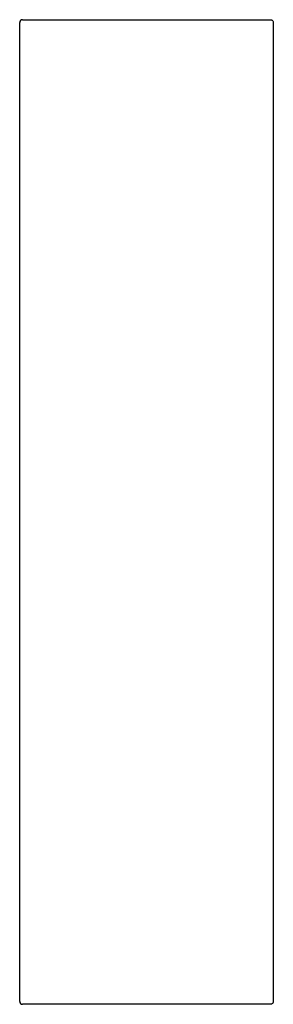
# Model space of a CAD drawing. Header units: millimetres. Extents: x 4138.089 to 4138.269, y 2543.432 to 2544.131.
import ezdxf

# ---------------------------------------------------------------- set-up
doc = ezdxf.new("R2010")
doc.units = ezdxf.units.MM
doc.layers.add('SANINDUSA', color=3, linetype='Continuous')

msp = doc.modelspace()

# ---------------------------------------------------------------- linework, layer by layer
at = {"layer": 'SANINDUSA'}
for p, q in [((4138.09068, 2544.13092), (4138.18264, 2544.13092)), ((4138.18264, 2544.13092), (4138.26668, 2544.13092)), ((4138.08868, 2543.43392), (4138.08868, 2544.12892)), ((4138.26868, 2544.12892), (4138.26868, 2543.43392)), ((4138.18264, 2543.43192), (4138.09068, 2543.43192)), ((4138.26668, 2543.43192), (4138.18264, 2543.43192))]:
    msp.add_line(p, q, dxfattribs=at)
for centre, start, end in [((4138.09068, 2544.12892), 90, 180), ((4138.09068, 2543.43392), 180, 270)]:
    msp.add_arc(centre, 0.002, start, end, dxfattribs=at)
for points, knots in [([(4138.26668, 2544.13092), (4138.26681, 2544.13092), (4138.26694, 2544.13091), (4138.2672, 2544.13085), (4138.26733, 2544.13082), (4138.26757, 2544.13072), (4138.26768, 2544.13065), (4138.2679, 2544.13051), (4138.268, 2544.13043), (4138.26828, 2544.13015), (4138.26843, 2544.12993), (4138.26863, 2544.12944), (4138.26868, 2544.12918), (4138.26868, 2544.12892)], [0, 0, 0, 0, 0.125, 0.125, 0.25, 0.25, 0.375, 0.375, 0.5, 0.5, 0.75, 0.75, 1, 1, 1, 1]), ([(4138.26868, 2543.43392), (4138.26866, 2543.43369), (4138.26862, 2543.43324), (4138.26827, 2543.43264), (4138.26776, 2543.43219), (4138.2672, 2543.43195), (4138.26683, 2543.43193), (4138.26668, 2543.43192)], [0, 0, 0, 0, 0.214697, 0.429394, 0.644085, 0.858772, 1, 1, 1, 1])]:
    msp.add_open_spline(points, degree=3, knots=knots, dxfattribs=at)

doc.saveas('drawing.dxf')
